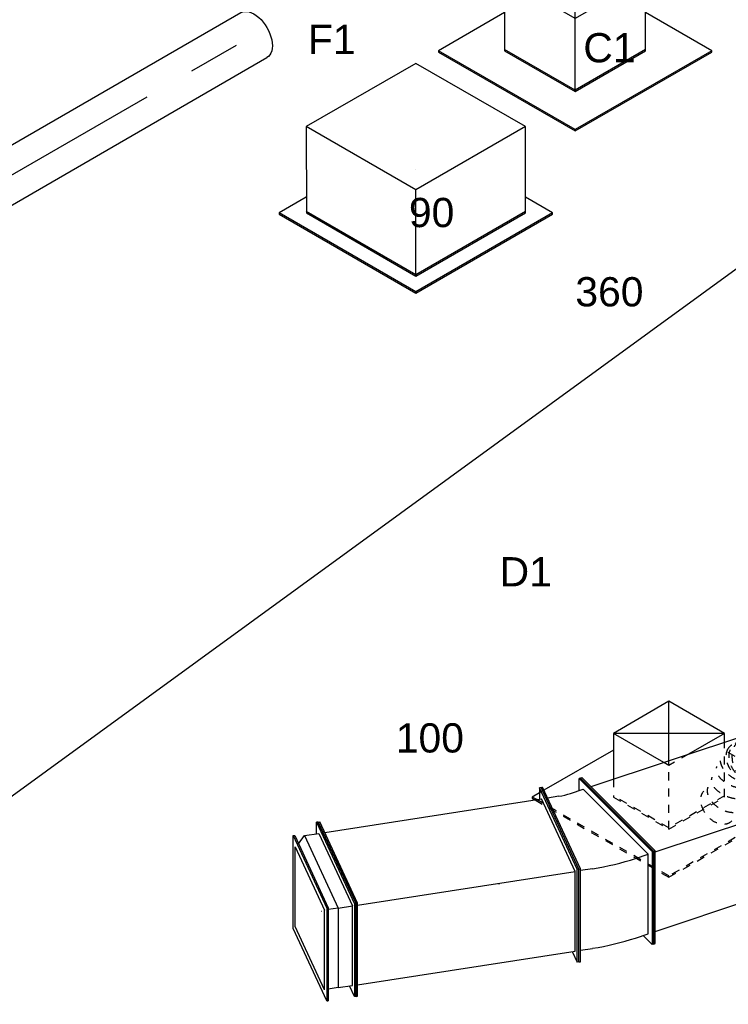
# Model space of a CAD drawing. Extents: x -132501 to 411300, y -42818 to 427495.
# Tile 16 of 256: x -46046 to -43865, y 30086 to 33117. Entities that reach past the tile are written whole.
import ezdxf
from ezdxf.enums import TextEntityAlignment as Align

# ---------------------------------------------------------------- set-up
doc = ezdxf.new("R2010")
doc.units = 0
doc.header["$LTSCALE"] = 50
doc.linetypes.add('CENTER2', pattern=[28.575, 19.05, -3.175, 3.175, -3.175])
doc.linetypes.add('STREEPJES', pattern=[0.1, 0.05, -0.05])
doc.layers.get('0').update_dxf_attribs({"linetype": 'CONTINUOUS'})
for name, color, linetype in [('WL570---_RETOUR', 112, 'CONTINUOUS'), ('WL570---_RETOUR_HL', 8, 'CONTINUOUS'), ('WL570---_RETOUR_RST', 2, 'CONTINUOUS'), ('WL570---_RETOUR_RST_HL', 1, 'CONTINUOUS'), ('WL570---_TOEVOER', 3, 'CONTINUOUS'), ('WL570---_TOEVOER_RST', 2, 'CONTINUOUS'), ('WL570---_TOEVOER_RST_HL', 1, 'CONTINUOUS'), ('WM570---_RETOUR_PR', 1, 'CONTINUOUS'), ('WM570---_RETOUR_RST_PR', 1, 'CONTINUOUS'), ('WM570---_TOEVOER_PR', 1, 'CONTINUOUS'), ('WM570---_TOEVOER_RST_PR', 1, 'CONTINUOUS')]:
    doc.layers.add(name, color=color, linetype=linetype)
doc.styles.add('BURO-018', font='ARIAL.TTF', dxfattribs={"height": 63})

# ---------------------------------------------------------------- blocks, each defined once
blk = doc.blocks.new('*U503')
at = {"color": 0, "ltscale": 10}
for p, q in [((-225.8, 283.5, -7112.4), (-358.4, 53.7, -7112.4)), ((163.7, 283.5, -7112.4), (-225.8, 283.5, -7112.4)), ((-31, -53.7, -7112.4), (-225.8, 283.5, -7112.4)), ((358.4, -53.7, -7112.4), (163.7, 283.5, -7112.4)), ((-430.7, 95.5, -7112.4), (-432.7, 91.9, -7112.4)), ((-432.7, 91.9, -7112.4), (-189.8, -328.8, -7112.4)), ((-334.4, 95.5, -7112.4), (-430.7, 95.5, -7112.4)), ((-187.8, -325.3, -7112.4), (-430.7, 95.5, -7112.4)), ((-358.4, 53.7, -7112.4), (-163.7, -283.5, -7112.4)), ((-161.7, -280, -7112.4), (-356.4, 57.3, -7112.4)), ((-163.7, -283.5, -7112.4), (-31, -53.7, -7112.4)), ((358.4, -53.7, -7112.4), (-31, -53.7, -7112.4)), ((225.8, -283.5, -7112.4), (358.4, -53.7, -7112.4)), ((298, -325.3, -7112.4), (249.8, -241.8, -7112.4)), ((-163.7, -283.5, -7112.4), (225.8, -283.5, -7112.4)), ((227.8, -280, -7112.4), (-161.7, -280, -7112.4)), ((-189.8, -328.8, -7112.4), (-187.8, -325.3, -7112.4)), ((-189.8, -328.8, -7112.4), (296, -328.8, -7112.4)), ((298, -325.3, -7112.4), (-187.8, -325.3, -7112.4)), ((296, -328.8, -7112.4), (298, -325.3, -7112.4))]:
    blk.add_line(p, q, dxfattribs=at)
at = {"layer": 'WL570---_RETOUR_RST_HL', "linetype": 'CENTER2'}
blk.add_circle((0, 0, -7112.4), 0.075, dxfattribs=at)
at = {"layer": 'WL570---_RETOUR_RST', "color": 1, "style": 'BURO-018'}
for tag in ['MC', 'Q']:
    blk.add_attdef(tag, text='', height=90, dxfattribs=at).set_placement((0, 0), align=Align.MIDDLE)
at = {"layer": 'WM570---_RETOUR_RST_PR', "color": 1, "style": 'BURO-018'}
blk.add_attdef('POSNR', text='', height=90, dxfattribs=at).set_placement((0, 0), align=Align.MIDDLE)
blk = doc.blocks.new('*U507')
at = {"color": 0, "ltscale": 10}
for p, q in [((-131.9, 205.8, -6392.3), (-244.1, 11.3, -6392.3)), ((118.8, 205.8, -6392.3), (-131.9, 205.8, -6392.3)), ((-6.5, -11.3, -6392.3), (-131.9, 205.8, -6392.3)), ((244.1, -11.3, -6392.3), (-131.9, 205.8, -6392.3)), ((-6.5, -11.3, -6392.3), (118.8, 205.8, -6392.3)), ((244.1, -11.3, -6392.3), (118.8, 205.8, -6392.3)), ((-420.5, 113.1, -6392.3), (-422.5, 109.6, -6392.3)), ((-422.5, 109.6, -6392.3), (-179.6, -311.1, -6392.3)), ((-185.3, 113.1, -6392.3), (-420.5, 113.1, -6392.3)), ((-177.6, -307.6, -6392.3), (-420.5, 113.1, -6392.3)), ((-244.1, 11.3, -6392.3), (-118.8, -205.8, -6392.3)), ((-116.8, -202.2, -6392.3), (-242.1, 14.8, -6392.3)), ((-118.8, -205.8, -6392.3), (-6.5, -11.3, -6392.3)), ((244.1, -11.3, -6392.3), (-6.5, -11.3, -6392.3)), ((131.9, -205.8, -6392.3), (244.1, -11.3, -6392.3)), ((308.2, -307.6, -6392.3), (190.7, -103.9, -6392.3)), ((-118.8, -205.8, -6392.3), (131.9, -205.8, -6392.3)), ((133.9, -202.2, -6392.3), (-116.8, -202.2, -6392.3)), ((-179.6, -311.1, -6392.3), (-177.6, -307.6, -6392.3)), ((-179.6, -311.1, -6392.3), (306.2, -311.1, -6392.3)), ((308.2, -307.6, -6392.3), (-177.6, -307.6, -6392.3)), ((306.2, -311.1, -6392.3), (308.2, -307.6, -6392.3))]:
    blk.add_line(p, q, dxfattribs=at)
at = {"layer": 'WL570---_TOEVOER_RST_HL', "linetype": 'CENTER2'}
blk.add_circle((0, 0, -6392.3), 0.075, dxfattribs=at)
at = {"layer": 'WL570---_TOEVOER_RST', "color": 1, "style": 'BURO-018'}
for tag in ['MC', 'Q']:
    blk.add_attdef(tag, text='', height=90, dxfattribs=at).set_placement((0, 0), align=Align.MIDDLE)
at = {"layer": 'WM570---_TOEVOER_RST_PR', "color": 1, "style": 'BURO-018'}
blk.add_attdef('POSNR', text='', height=90, dxfattribs=at).set_placement((0, 0), align=Align.MIDDLE)
blk = doc.blocks.new('*U510')
at = {"color": 0, "ltscale": 10}
for p, q in [((-99.2, 170.4, -9630.8), (-169.8, 48.2, -9630.8)), ((98.4, 170.4, -9630.8), (-99.2, 170.4, -9630.8)), ((-9.7, 15.5, -9630.8), (-99.2, 170.4, -9630.8)), ((197.2, -0.7, -9630.8), (-99.2, 170.4, -9630.8)), ((7, 12, -9630.8), (98.4, 170.4, -9630.8)), ((197.2, -0.7, -9630.8), (98.4, 170.4, -9630.8)), ((-413.4, 125.5, -9630.8), (-415.4, 122, -9630.8)), ((-415.4, 122, -9630.8), (-410.5, 113.4, -9630.8)), ((-387.8, 125.5, -9630.8), (-413.4, 125.5, -9630.8)), ((-405.2, 111.4, -9630.8), (-413.4, 125.5, -9630.8)), ((-125.1, 125.5, -9630.8), (-371.8, 125.5, -9630.8)), ((197.2, -0.7, -9630.8), (69.3, -0.7, -9630.8)), ((183.7, -24.1, -9630.8), (197.2, -0.7, -9630.8))]:
    blk.add_line(p, q, dxfattribs=at)
at = {"color": 8, "linetype": 'STREEPJES', "ltscale": 10}
for p, q in [((-371.8, 125.5, -9630.8), (-387.8, 125.5, -9630.8)), ((-410.5, 113.4, -9630.8), (-172.5, -298.8, -9630.8)), ((-170.4, -295.2, -9630.8), (-405.2, 111.4, -9630.8)), ((-169.8, 48.2, -9630.8), (-197.2, 0.7, -9630.8)), ((-197.2, 0.7, -9630.8), (-98.4, -170.4, -9630.8)), ((-96.3, -166.9, -9630.8), (-195.1, 4.2, -9630.8)), ((-0.4, -0.7, -9630.8), (-9.7, 15.5, -9630.8)), ((-0.4, -0.7, -9630.8), (7, 12, -9630.8)), ((-98.4, -170.4, -9630.8), (-0.4, -0.7, -9630.8)), ((69.3, -0.7, -9630.8), (-0.4, -0.7, -9630.8)), ((99.2, -170.4, -9630.8), (183.7, -24.1, -9630.8)), ((315.4, -295.2, -9630.8), (171.3, -45.6, -9630.8)), ((-98.4, -170.4, -9630.8), (99.2, -170.4, -9630.8)), ((101.2, -166.9, -9630.8), (-96.3, -166.9, -9630.8)), ((-172.5, -298.8, -9630.8), (-170.4, -295.2, -9630.8)), ((-172.5, -298.8, -9630.8), (313.3, -298.8, -9630.8)), ((315.4, -295.2, -9630.8), (-170.4, -295.2, -9630.8)), ((313.3, -298.8, -9630.8), (315.4, -295.2, -9630.8))]:
    blk.add_line(p, q, dxfattribs=at)
at = {"layer": 'WL570---_TOEVOER_RST_HL', "linetype": 'CENTER2'}
blk.add_circle((0, 0, -9630.8), 0.075, dxfattribs=at)
at = {"layer": 'WL570---_TOEVOER_RST', "color": 1, "style": 'BURO-018'}
for tag in ['MC', 'Q']:
    blk.add_attdef(tag, text='', height=90, dxfattribs=at).set_placement((0, 0), align=Align.MIDDLE)
at = {"layer": 'WM570---_TOEVOER_RST_PR', "color": 1, "style": 'BURO-018'}
blk.add_attdef('POSNR', text='', height=90, dxfattribs=at).set_placement((0, 0), align=Align.MIDDLE)
blk = doc.blocks.new('*U617')
at = {"color": 0, "ltscale": 10}
for p, q in [((0, 80, -8182.7), (1331.7, 80, -8182.7)), ((10.5, -80, -8182.7), (1331.7, -80, -8182.7))]:
    blk.add_line(p, q, dxfattribs=at)
at = {"color": 0, "ltscale": 10, "extrusion": (-1.38778e-17, 8.01234e-18, -1)}
blk.add_ellipse((1331.7, 0, -8182.7), major_axis=(0, 80), ratio=0.57735, start_param=0, end_param=3.141593, dxfattribs=at)
at = {"layer": 'WL570---_RETOUR_HL', "linetype": 'CENTER2'}
blk.add_line((0, 0, -8182.7), (1331.7, 0, -8182.7), dxfattribs=at)
at = {"layer": 'WM570---_RETOUR_PR', "color": 1, "style": 'BURO-018'}
blk.add_attdef('POSNR', text='', height=90, dxfattribs=at).set_placement((0, 0), align=Align.MIDDLE)
blk = doc.blocks.new('*U618')
at = {"color": 0, "ltscale": 10}
for p, q in [((-109.1, -8.3, -11013), (-65.4, 274.1, -11013)), ((-104.2, -8.3, -11013), (-60.5, 274.1, -11013)), ((-65.4, 274.1, -11013), (-60.5, 274.1, -11013)), ((-60.5, 274.1, -11013), (-50.4, 239.2, -11013)), ((-22.8, -8.3, -11013), (20.9, 274.1, -11013)), ((-17.9, -8.3, -11013), (25.8, 274.1, -11013)), ((25.8, 274.1, -11013), (20.9, 274.1, -11013)), ((25.8, 274.1, -11013), (94, 37.8, -11013)), ((-59.4, 239.2, -11013), (-96.8, -2.9, -11013)), ((-15.4, 239.2, -11013), (-59.4, 239.2, -11013)), ((-52.8, -2.9, -11013), (-15.4, 239.2, -11013)), ((-15.4, 239.2, -11013), (15.5, 239.2, -11013)), ((26.9, 239.2, -11013), (-10.5, -2.9, -11013)), ((26.9, 239.2, -11013), (86.6, 32.4, -11013)), ((86.6, 32.4, -11013), (49.2, -209.6, -11013)), ((94, 37.8, -11013), (50.3, -244.6, -11013)), ((-109.1, -8.3, -11013), (-104.2, -8.3, -11013)), ((-32.3, -274.1, -11013), (-109.1, -8.3, -11013)), ((-27.5, -274.1, -11013), (-104.2, -8.3, -11013)), ((-28.6, -239.2, -11013), (-96.8, -2.9, -11013)), ((-52.8, -2.9, -11013), (-96.8, -2.9, -11013)), ((15.4, -239.2, -11013), (-52.8, -2.9, -11013)), ((-52.8, -2.9, -11013), (-21.9, -2.9, -11013)), ((-17.9, -8.3, -11013), (-22.8, -8.3, -11013)), ((45.4, -244.6, -11013), (-22.8, -8.3, -11013)), ((50.3, -244.6, -11013), (-17.9, -8.3, -11013)), ((49.2, -209.6, -11013), (-10.5, -2.9, -11013)), ((15.4, -239.2, -11013), (-28.6, -239.2, -11013)), ((-22.1, -239.2, -11013), (-27.5, -274.1, -11013)), ((37.4, -216.7, -11013), (15.4, -239.2, -11013)), ((50.3, -244.6, -11013), (45.4, -244.6, -11013)), ((-32.3, -274.1, -11013), (-27.5, -274.1, -11013))]:
    blk.add_line(p, q, dxfattribs=at)
at = {"layer": 'WM570---_RETOUR_PR', "color": 1, "style": 'BURO-018'}
blk.add_attdef('POSNR', text='', height=90, dxfattribs=at).set_placement((0, 0), align=Align.MIDDLE)
blk = doc.blocks.new('*U619')
at = {"color": 0, "ltscale": 10}
blk.add_line((-0.5, 0), (0.5, 0), dxfattribs=at)
at = {"layer": 'WM570---_RETOUR_PR', "color": 1, "style": 'BURO-018'}
blk.add_attdef('POSNR', text='', height=90, dxfattribs=at).set_placement((0, 0), align=Align.MIDDLE)
blk = doc.blocks.new('*U620')
at = {"color": 0, "ltscale": 10}
for p, q in [((-16.5, 274.1, -11002.4), (-11.6, 274.1, -11002.4)), ((60.2, 8.3, -11002.4), (-16.5, 274.1, -11002.4)), ((65.1, 8.3, -11002.4), (-11.6, 274.1, -11002.4)), ((672.7, 274.1, -11002.4), (667.3, 239.2, -11002.4)), ((677.6, 274.1, -11002.4), (672.7, 274.1, -11002.4)), ((749.5, 8.3, -11002.4), (672.7, 274.1, -11002.4)), ((754.3, 8.3, -11002.4), (677.6, 274.1, -11002.4)), ((-1.5, 239.2, -11002.4), (673.9, 239.2, -11002.4)), ((742.1, 2.9, -11002.4), (673.9, 239.2, -11002.4)), ((16.5, -274.1, -11002.4), (60.2, 8.3, -11002.4)), ((21.4, -274.1, -11002.4), (65.1, 8.3, -11002.4)), ((60.2, 8.3, -11002.4), (65.1, 8.3, -11002.4)), ((64.3, 2.9, -11002.4), (742.1, 2.9, -11002.4)), ((704.6, -239.2, -11002.4), (742.1, 2.9, -11002.4)), ((705.8, -274.1, -11002.4), (749.5, 8.3, -11002.4)), ((710.7, -274.1, -11002.4), (754.3, 8.3, -11002.4)), ((754.3, 8.3, -11002.4), (749.5, 8.3, -11002.4)), ((26.8, -239.2, -11002.4), (704.6, -239.2, -11002.4)), ((695.7, -239.2, -11002.4), (705.8, -274.1, -11002.4)), ((16.5, -274.1, -11002.4), (21.4, -274.1, -11002.4)), ((710.7, -274.1, -11002.4), (705.8, -274.1, -11002.4))]:
    blk.add_line(p, q, dxfattribs=at)
at = {"layer": 'WM570---_RETOUR_PR', "color": 1, "style": 'BURO-018'}
blk.add_attdef('POSNR', text='', height=90, dxfattribs=at).set_placement((0, 0), align=Align.MIDDLE)
blk = doc.blocks.new('*U621')
at = {"color": 0, "ltscale": 10}
blk.add_line((-0.5, 0), (0.5, 0), dxfattribs=at)
at = {"layer": 'WM570---_RETOUR_PR', "color": 1, "style": 'BURO-018'}
blk.add_attdef('POSNR', text='', height=90, dxfattribs=at).set_placement((0, 0), align=Align.MIDDLE)
blk = doc.blocks.new('*U649')
at = {"color": 0, "ltscale": 10}
for p, q in [((-110.4, 274.1, -10832.1), (-105.5, 274.1, -10832.1)), ((-33.7, 8.3, -10832.1), (-110.4, 274.1, -10832.1)), ((-28.8, 8.3, -10832.1), (-105.5, 274.1, -10832.1)), ((4.2, 246.9, -10832.1), (9.8, 283.5, -10832.1)), ((14.3, 284.3, -10832.1), (9.8, 283.5, -10832.1)), ((9.8, 283.5, -10832.1), (197.8, 26.8, -10832.1)), ((14.3, 284.3, -10832.1), (202.3, 27.5, -10832.1)), ((-23.3, 242.2, -10832.1), (17.2, 249.1, -10832.1)), ((17.2, 249.1, -10832.1), (184.2, 20.8, -10832.1)), ((-60.4, 239.2, -10832.1), (-95.5, 239.2, -10832.1)), ((-77.4, -274.1, -10832.1), (-33.7, 8.3, -10832.1)), ((-72.5, -274.1, -10832.1), (-28.8, 8.3, -10832.1)), ((-33.7, 8.3, -10832.1), (-28.8, 8.3, -10832.1)), ((7.8, 2.9, -10832.1), (-29.6, 2.9, -10832.1)), ((143.7, 14, -10832.1), (184.2, 20.8, -10832.1)), ((146.8, -221.2, -10832.1), (184.2, 20.8, -10832.1)), ((197.8, 26.8, -10832.1), (154.1, -255.7, -10832.1)), ((202.3, 27.5, -10832.1), (158.6, -254.9, -10832.1)), ((202.3, 27.5, -10832.1), (197.8, 26.8, -10832.1)), ((-67.1, -239.2, -10832.1), (-29.7, -239.2, -10832.1)), ((106.3, -228.1, -10832.1), (146.8, -221.2, -10832.1)), ((154.1, -255.7, -10832.1), (130.9, -223.9, -10832.1)), ((158.6, -254.9, -10832.1), (154.1, -255.7, -10832.1)), ((-77.4, -274.1, -10832.1), (-72.5, -274.1, -10832.1))]:
    blk.add_line(p, q, dxfattribs=at)
for centre, major_axis in [((-86, 327.8, -10832.1), (148.2, -22.9)), ((-86, 327.8, -10832.1), (543.5, -84.1)), ((-123.4, 85.7, -10832.1), (543.5, -84.1))]:
    blk.add_ellipse(centre, major_axis=major_axis, ratio=0.57735, start_param=4.974188, end_param=5.235988, dxfattribs=at)
at = {"layer": 'WM570---_RETOUR_PR', "color": 1, "style": 'BURO-018'}
blk.add_attdef('POSNR', text='', height=90, dxfattribs=at).set_placement((0, 0), align=Align.MIDDLE)
blk = doc.blocks.new('*U796')
at = {"color": 0, "ltscale": 10}
for p, q in [((-26, 277.9, -10792.8), (-21.4, 277.9, -10792.8)), ((116.3, -6.7, -10792.8), (-26, 277.9, -10792.8)), ((120.9, -6.7, -10792.8), (-21.4, 277.9, -10792.8)), ((2023.5, 277.9, -10792.8), (2011.8, 242.7, -10792.8)), ((2028.1, 277.9, -10792.8), (2023.5, 277.9, -10792.8)), ((2165.8, -6.7, -10792.8), (2023.5, 277.9, -10792.8)), ((2170.4, -6.7, -10792.8), (2028.1, 277.9, -10792.8)), ((-3.8, 242.7, -10792.8), (2025, 242.7, -10792.8)), ((2151.5, -10.3, -10792.8), (2025, 242.7, -10792.8)), ((26, -277.9, -10792.8), (116.3, -6.7, -10792.8)), ((30.5, -277.9, -10792.8), (120.9, -6.7, -10792.8)), ((116.3, -6.7, -10792.8), (120.9, -6.7, -10792.8)), ((119.7, -10.3, -10792.8), (2151.5, -10.3, -10792.8)), ((2074, -242.7, -10792.8), (2151.5, -10.3, -10792.8)), ((2075.5, -277.9, -10792.8), (2165.8, -6.7, -10792.8)), ((2080, -277.9, -10792.8), (2170.4, -6.7, -10792.8)), ((2170.4, -6.7, -10792.8), (2165.8, -6.7, -10792.8)), ((42.3, -242.7, -10792.8), (2074, -242.7, -10792.8)), ((2057.9, -242.7, -10792.8), (2075.5, -277.9, -10792.8)), ((26, -277.9, -10792.8), (30.5, -277.9, -10792.8)), ((2080, -277.9, -10792.8), (2075.5, -277.9, -10792.8))]:
    blk.add_line(p, q, dxfattribs=at)
at = {"layer": 'WM570---_RETOUR_PR', "color": 1, "style": 'BURO-018'}
blk.add_attdef('POSNR', text='', height=90, dxfattribs=at).set_placement((0, 0), align=Align.MIDDLE)
blk = doc.blocks.new('*U798')
at = {"color": 8, "linetype": 'STREEPJES', "ltscale": 10, "extrusion": (-4.19063e-17, -3.64054e-17, -1)}
for centre, major_axis, ratio, start_param, end_param in [((207.2, 186.5, -10099.3), (61.9, -12.1), 0.703292, 3.01119, 6.152783), ((218.4, 112.3, -10099.3), (-59.7, -18.6), 0.583311, 0, 3.141593), ((229.1, 78, -10099.3), (-59.7, -18.6), 0.583311, 0.08737, 3.141593), ((237.3, 51.6, -10099.3), (-62.3, -9.2), 0.633646, 0.502262, 3.240322), ((0, 0, -10099.3), (0, 62.5), 0.680018, 0, 3.141593), ((17.2, 0, -10099.3), (0, 62.5), 0.680018, 0, 3.141593), ((51.5, 0, -10099.3), (0, 62.5), 0.680018, 0, 3.141593), ((85.8, 0, -10099.3), (0, 62.5), 0.680018, 0, 3.141593), ((120.2, 0, -10099.3), (0, 62.5), 0.680018, 0, 3.141593), ((154.5, 0, -10099.3), (0, 62.5), 0.680018, 0, 3.141593), ((234.1, 26.5, -10099.3), (-58.1, 23), 0.72593, 0.376579, 3.141593), ((221.9, 10, -10099.3), (36.9, -51.1), 0.692908, 3.267459, 6.407569), ((200.1, 2.3, -10099.3), (-9.3, 61.8), 0.558427, 0, 3.141593)]:
    blk.add_ellipse(centre, major_axis=major_axis, ratio=ratio, start_param=start_param, end_param=end_param, dxfattribs=at)
at = {"color": 8, "linetype": 'STREEPJES', "ltscale": 10}
for centre, major_axis, ratio, start_param, end_param in [((206.9, 149.2, -10099.3), (-62.3, -9.2), 0.633646, 3.240322, 6.184456), ((206.9, 149.2, -10099.3), (-62.3, -9.2), 0.633646, 6.184456, 6.381915), ((185.1, 0, -10099.3), (4.7, -62.4), 0.622971, 0.046787, 3.094805), ((237.1, 34.1, -10099.3), (61.9, -12.1), 0.703292, 0.130402, 2.714541), ((231.6, 20, -10099.3), (-53, 34.1), 0.723187, 3.283525, 5.998174), ((208.3, 3.5, -10099.3), (-18.5, 60.2), 0.613516, 3.232971, 6.191807), ((237.1, 34.1, -10099.3), (61.9, -12.1), 0.703292, 6.152783, 6.413588), ((231.6, 20, -10099.3), (-53, 34.1), 0.723187, 2.99966, 3.283525), ((208.3, 3.5, -10099.3), (-18.5, 60.2), 0.613516, 3.050214, 3.232971), ((185.1, 0, -10099.3), (4.7, -62.4), 0.622971, 6.236398, 6.329973)]:
    blk.add_ellipse(centre, major_axis=major_axis, ratio=ratio, start_param=start_param, end_param=end_param, dxfattribs=at)
at = {"layer": 'WM570---_TOEVOER_PR', "color": 1, "style": 'BURO-018'}
blk.add_attdef('POSNR', text='', height=90, dxfattribs=at).set_placement((0, 0), align=Align.MIDDLE)

msp = doc.modelspace()

# ---------------------------------------------------------------- linework, layer by layer
at = {"layer": 'WL570---_TOEVOER'}
msp.add_line((-25958.2759, 45357.4481), (-46857.3222, 30154.5439), dxfattribs=at)

# ---------------------------------------------------------------- block references
at = {"layer": 'WL570---_RETOUR'}
for name, p, rotation in [('*U617', (-46478.3988, 32403.4062, 8182.7001), 30.00000000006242), ('*U796', (-44207.2016, 30527.1457, 10792.8317), 18.43494882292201), ('*U649', (-44290.4079, 30499.4103, 10832.0556), 8.793976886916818), ('*U620', (-45069.1824, 30378.9335, 11002.4355), 8.793976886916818), ('*U618', (-45117.4787, 30371.462, 11013.0018), 188.7939768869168), ('*U621', (-44571.1693, 30455.9764, 10893.4804), 8.793976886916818), ('*U619', (-45117.4787, 30371.462, 11013.0018), 188.7939768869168)]:
    msp.add_blockref(name, p, dxfattribs=dict(at, rotation=rotation))
at = {"layer": 'WL570---_RETOUR_RST'}
ref = msp.add_blockref('*U503', (-44826.6388, 32655.0408, 7112.364), dxfattribs=dict(at, rotation=30.00000000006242))
ref.add_attrib('Q', '360', dxfattribs={"color": 1, "height": 90, "style": 'BURO-018'}).set_placement((-44230.9102, 32279.4523), align=Align.MIDDLE)
ref.add_attrib('MC', 'C1', dxfattribs={"color": 1, "height": 90, "style": 'BURO-018'}).set_placement((-44230.9102, 33030.6292), align=Align.MIDDLE)
at = {"layer": 'WL570---_TOEVOER', "rotation": 139.0180522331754}
msp.add_blockref('*U798', (-43618.6167, 30701.5782, 10099.2782), dxfattribs=at)
at = {"layer": 'WL570---_TOEVOER_RST'}
ref = msp.add_blockref('*U507', (-44336.5326, 33133.6025, 6392.2743), dxfattribs=dict(at, rotation=30.00000000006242))
ref.add_attrib('Q', '90', dxfattribs={"color": 1, "height": 90, "style": 'BURO-018'}).set_placement((-44778.2326, 32523.4109), align=Align.MIDDLE)
ref.add_attrib('MC', 'F1', dxfattribs={"color": 1, "height": 90, "style": 'BURO-018'}).set_placement((-45085.8241, 33056.1749), align=Align.MIDDLE)
ref = msp.add_blockref('*U510', (-44047.6699, 30822.2174, 9630.7556), dxfattribs=dict(at, rotation=30.00000000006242))
ref.add_attrib('Q', '100', dxfattribs={"color": 1, "height": 90, "style": 'BURO-018'}).set_placement((-44783.6298, 30906.2367), align=Align.MIDDLE)
ref.add_attrib('MC', 'D1', dxfattribs={"color": 1, "height": 90, "style": 'BURO-018'}).set_placement((-44488.4127, 31417.5677), align=Align.MIDDLE)

doc.saveas('drawing.dxf')
